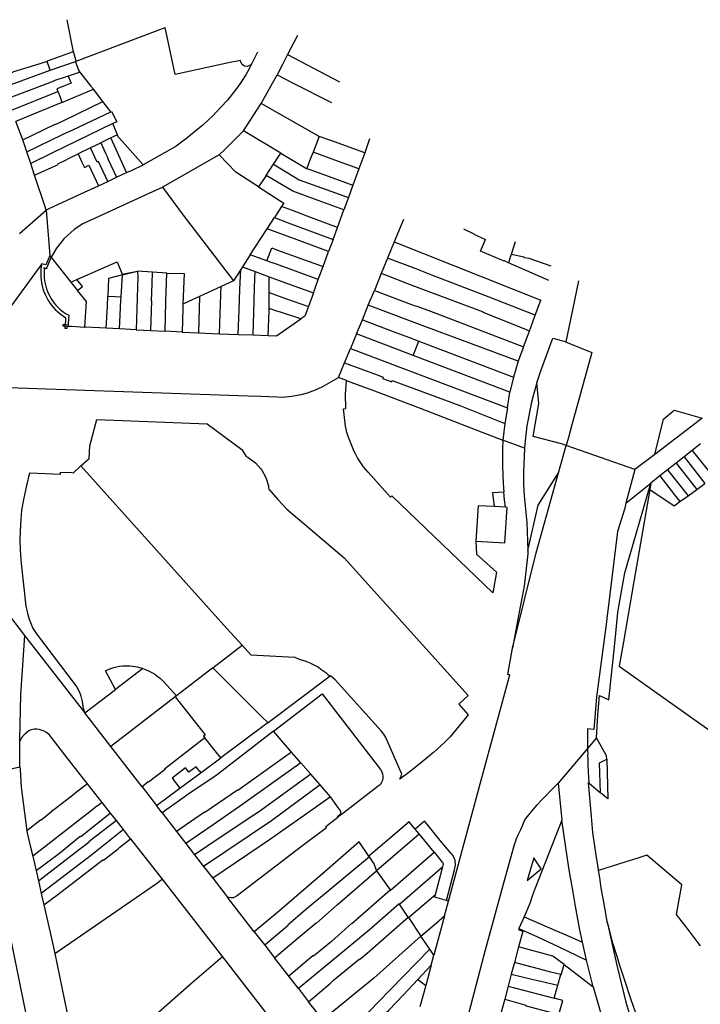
# Model space of a CAD drawing. Header units: metres. Extents: x 196788 to 198134, y 354537 to 355873.
# Tile 4 of 11: x 197067 to 197359, y 355448 to 355869. Entities that reach past the tile are written whole.
import ezdxf

# ---------------------------------------------------------------- set-up
doc = ezdxf.new("R2010")
doc.units = ezdxf.units.M
doc.layers.add('Objectgrens', color=1, linetype='Continuous', lineweight=25)

msp = doc.modelspace()

# ---------------------------------------------------------------- linework, layer by layer
at = {"layer": 'Objectgrens', "flags": 128}
for points in [[(197087.566, 355869.297), (197090.331, 355855.611)], [(197091.654, 355851.566), (197129.749, 355865.938)], [(197166.797, 355850.554), (197165.996, 355849.647), (197164.862, 355849.223), (197163.662, 355849.381), (197162.677, 355850.085), (197162.138, 355851.169), (197161.995, 355851.842), (197156.823, 355850.774), (197133.928, 355845.778), (197129.749, 355865.938)], [(197186.287, 355862.472), (197182.101, 355854.426)], [(197090.331, 355855.611), (197079.246, 355851.621), (197079.291, 355851.478)], [(197091.654, 355851.566), (197090.547, 355855.688), (197090.331, 355855.611)], [(197169.27, 355855.412), (197166.797, 355850.554)], [(197079.291, 355851.478), (197074.275, 355849.909), (197064.462, 355846.83), (197064.46, 355846.724), (197059.629, 355845.199)], [(197080.47, 355847.77), (197079.291, 355851.478)], [(197080.47, 355847.77), (197091.382, 355851.473)], [(197091.382, 355851.473), (197091.654, 355851.566)], [(197093.364, 355846.79), (197092.724, 355847.607), (197092.805, 355847.704), (197091.382, 355851.473)], [(197182.101, 355854.426), (197179.88, 355850.156)], [(197182.101, 355854.426), (197204.24, 355842.711)], [(197061.153, 355840.617), (197080.47, 355847.77)], [(197093.364, 355846.79), (197088.255, 355845.117)], [(197098.987, 355839.517), (197097.913, 355840.901), (197097.903, 355841.003), (197093.364, 355846.79)], [(197166.797, 355850.554), (197166.393, 355849.63), (197165.965, 355848.837), (197165.055, 355847.249), (197164.789, 355846.649), (197164.21, 355845.711), (197162.712, 355843.308), (197161.83, 355842.055), (197160.737, 355840.604), (197159.408, 355838.766), (197156.368, 355834.872), (197153.569, 355831.884), (197150.05, 355828.196), (197148.127, 355826.371), (197146.367, 355824.756), (197145.915, 355824.35), (197142.06, 355821.108), (197139.043, 355818.625), (197134.378, 355815.141), (197133.993, 355814.853), (197129.471, 355812.267), (197124.856, 355809.788), (197124.923, 355809.713), (197120.306, 355807.211)], [(197179.88, 355850.156), (197177.59, 355845.758)], [(197088.255, 355845.117), (197082.049, 355843.08), (197082.063, 355842.966), (197062.042, 355835.373)], [(197088.255, 355845.117), (197089.423, 355842.069), (197085.901, 355840.669), (197083.382, 355839.667), (197083.814, 355838.601)], [(197170.725, 355833.505), (197177.59, 355845.758)], [(197177.59, 355845.758), (197184.442, 355842.121), (197200.906, 355833.829)], [(197063.893, 355830.566), (197083.814, 355838.601)], [(197083.814, 355838.601), (197084.226, 355837.782), (197084.941, 355835.663), (197085.527, 355833.92)], [(197085.527, 355833.92), (197098.987, 355839.517)], [(197103.094, 355834.232), (197098.987, 355839.517)], [(197085.527, 355833.92), (197076.814, 355830.291), (197066.074, 355825.826), (197065.776, 355825.669)], [(197068.782, 355817.85), (197082.643, 355824.53), (197082.691, 355824.421), (197085.78, 355825.832), (197092.205, 355829.016), (197103.094, 355834.232)], [(197106.393, 355829.911), (197104.443, 355832.475), (197103.094, 355834.232)], [(197070.513, 355812.724), (197085.823, 355820.119), (197090.249, 355822.153), (197106.393, 355829.911)], [(197106.393, 355829.911), (197106.702, 355830.06), (197108.972, 355825.637), (197107.337, 355824.85)], [(197163.25, 355821.712), (197170.725, 355833.505)], [(197195.537, 355819.375), (197170.725, 355833.505)], [(197068.782, 355817.85), (197065.776, 355825.669)], [(197107.337, 355824.85), (197092.076, 355817.512), (197081.269, 355812.149), (197072.171, 355807.803)], [(197109.274, 355820.088), (197107.337, 355824.85)], [(197152.774, 355811.467), (197155.045, 355813.633), (197163.25, 355821.712)], [(197179.219, 355812.163), (197163.25, 355821.712)], [(197070.513, 355812.724), (197068.782, 355817.85)], [(197106.495, 355818.715), (197102.158, 355816.586)], [(197109.274, 355820.088), (197106.495, 355818.715)], [(197113.18, 355803.858), (197108.6, 355814.044), (197106.495, 355818.715)], [(197120.306, 355807.211), (197111.293, 355817.316), (197109.621, 355819.179), (197109.274, 355820.088)], [(197195.537, 355819.375), (197192.97, 355812.576)], [(197215.11, 355812.356), (197200.582, 355817.572), (197195.537, 355819.375)], [(197217.174, 355818.251), (197215.11, 355812.356)], [(197097.776, 355814.41), (197092.533, 355811.861)], [(197102.158, 355816.586), (197102.031, 355816.478), (197097.776, 355814.41)], [(197105.109, 355800.108), (197101.14, 355808.61), (197100.6, 355808.357), (197097.776, 355814.41)], [(197102.158, 355816.586), (197104.147, 355812.253), (197104.871, 355810.715), (197105.383, 355809.499), (197108.887, 355801.864)], [(197072.171, 355807.803), (197070.513, 355812.724)], [(197073.813, 355802.74), (197083.929, 355807.391), (197083.814, 355807.663), (197087.133, 355809.254), (197088.631, 355809.984), (197092.533, 355811.861)], [(197092.533, 355811.861), (197093.916, 355808.685), (197095.132, 355806.102), (197097.097, 355807.049), (197101.157, 355798.271)], [(197152.774, 355811.467), (197128.516, 355797.613)], [(197169.602, 355797.815), (197159.912, 355804.021), (197152.774, 355811.467)], [(197176.096, 355807.503), (197179.219, 355812.163)], [(197179.219, 355812.163), (197190.216, 355805.617), (197190.274, 355805.598)], [(197192.97, 355812.576), (197191.768, 355809.644), (197191.056, 355807.682), (197190.274, 355805.598)], [(197212.608, 355805.45), (197202.248, 355809.197), (197192.97, 355812.576)], [(197215.11, 355812.356), (197212.608, 355805.45)], [(197073.813, 355802.74), (197072.171, 355807.803)], [(197113.18, 355803.858), (197115.578, 355804.971), (197120.306, 355807.211)], [(197172.858, 355802.673), (197176.096, 355807.503)], [(197176.096, 355807.503), (197187.062, 355800.836), (197208.092, 355793.155)], [(197190.274, 355805.598), (197192.029, 355805.013), (197210.066, 355798.529)], [(197212.608, 355805.45), (197210.066, 355798.529)], [(197078.725, 355787.844), (197078.324, 355789.233), (197073.813, 355802.74)], [(197101.157, 355798.271), (197105.109, 355800.108)], [(197105.109, 355800.108), (197108.887, 355801.864)], [(197108.887, 355801.864), (197113.18, 355803.858)], [(197172.858, 355802.673), (197169.602, 355797.815)], [(197206.187, 355787.97), (197195.114, 355791.934), (197184.314, 355795.88), (197172.858, 355802.673)], [(197078.725, 355787.844), (197080.039, 355788.489), (197093.656, 355794.785), (197101.157, 355798.271)], [(197128.516, 355797.613), (197128.357, 355797.531), (197122.705, 355794.923), (197097.959, 355783.557), (197094.429, 355781.925), (197090.723, 355779.514), (197086.349, 355775.498), (197083.276, 355771.549), (197080.905, 355767.632)], [(197128.516, 355797.613), (197137.47, 355785.631), (197158.898, 355757.548)], [(197169.602, 355797.815), (197180.452, 355790.848), (197179.468, 355789.329)], [(197210.066, 355798.529), (197208.092, 355793.155)], [(197208.092, 355793.155), (197206.187, 355787.97)], [(197067.455, 355777.829), (197078.725, 355787.844)], [(197078.725, 355787.844), (197080.353, 355768.387)], [(197179.468, 355789.329), (197176.426, 355784.628)], [(197203.42, 355780.435), (197192.361, 355784.52), (197184.245, 355787.585), (197179.468, 355789.329)], [(197203.42, 355780.435), (197206.187, 355787.97)], [(197173.304, 355779.804), (197176.426, 355784.628)], [(197176.426, 355784.628), (197182.365, 355782.424), (197201.538, 355775.305)], [(197231.603, 355783.737), (197227.721, 355774.244)], [(197166.129, 355768.72), (197173.304, 355779.804)], [(197199.645, 355770.147), (197186.157, 355775.067), (197173.304, 355779.804)], [(197201.538, 355775.305), (197203.42, 355780.435)], [(197257.305, 355779.816), (197261.809, 355777.644)], [(197201.538, 355775.305), (197199.645, 355770.147)], [(197261.809, 355777.644), (197261.726, 355777.464), (197266.778, 355775.228)], [(197264.632, 355770.189), (197266.778, 355775.228)], [(197173.217, 355766.054), (197175.274, 355771.652), (197177.812, 355770.705), (197197.259, 355763.643)], [(197227.721, 355774.244), (197224.866, 355767.265)], [(197227.721, 355774.244), (197290.472, 355749.285)], [(197279.444, 355774.234), (197277.684, 355768.79)], [(197080.353, 355768.387), (197078.954, 355764.949), (197078.702, 355764.331), (197076.879, 355764.811)], [(197080.905, 355767.632), (197078.964, 355762.934), (197078.89, 355762.753), (197077.862, 355763.094), (197077.777, 355762.803), (197078.079, 355762.683), (197078.001, 355761.904), (197077.955, 355761.122), (197077.942, 355759.943), (197078, 355758.766), (197078.127, 355757.594), (197078.324, 355756.432), (197078.59, 355755.283), (197078.924, 355754.152), (197079.325, 355753.044), (197079.791, 355751.961), (197080.311, 355750.922), (197080.892, 355749.916), (197081.53, 355748.945), (197082.225, 355748.013), (197082.973, 355747.124), (197083.771, 355746.28), (197084.618, 355745.485), (197085.51, 355744.74), (197086.444, 355744.05), (197087.417, 355743.415), (197088.426, 355742.838), (197088.274, 355739.099), (197088.255, 355738.62), (197086.907, 355738.697)], [(197080.905, 355767.632), (197080.353, 355768.387)], [(197080.905, 355767.632), (197081.159, 355767.309), (197089.336, 355757.017)], [(197166.129, 355768.72), (197162.817, 355763.603)], [(197173.217, 355766.054), (197166.129, 355768.72)], [(197197.259, 355763.643), (197199.645, 355770.147)], [(197224.866, 355767.265), (197222.173, 355760.691)], [(197287.942, 355742.801), (197268.381, 355750.55), (197243.822, 355759.995), (197236.674, 355762.773), (197224.866, 355767.265)], [(197276.548, 355765.278), (197274.764, 355766.053), (197274.701, 355765.906), (197264.632, 355770.189)], [(197277.684, 355768.79), (197277.475, 355768.094), (197276.548, 355765.278)], [(197294.914, 355763.79), (197285.485, 355767.106), (197283.259, 355767.458), (197283.305, 355767.722), (197277.684, 355768.79)], [(197076.879, 355764.811), (197036.925, 355710.09)], [(197076.879, 355764.811), (197076.688, 355763.72), (197076.553, 355762.62), (197076.475, 355761.514), (197076.454, 355760.406), (197076.49, 355759.299), (197076.603, 355758.003), (197076.794, 355756.716), (197077.063, 355755.443), (197077.407, 355754.188), (197077.826, 355752.957), (197078.319, 355751.752), (197078.883, 355750.58), (197079.517, 355749.444), (197080.217, 355748.348), (197080.983, 355747.296), (197081.811, 355746.292), (197082.697, 355745.34), (197083.639, 355744.442), (197084.634, 355743.603), (197085.677, 355742.826), (197086.375, 355742.355), (197087.092, 355741.915), (197087.032, 355740.881), (197086.907, 355738.697)], [(197091.892, 355758.132), (197109.116, 355765.661), (197111.359, 355760.418), (197117.842, 355761.677)], [(197162.067, 355762.443), (197158.898, 355757.548)], [(197160.979, 355734.631), (197161.374, 355745.098), (197161.676, 355754.005), (197162.067, 355762.443)], [(197162.817, 355763.603), (197162.067, 355762.443)], [(197162.817, 355763.603), (197168.254, 355761.573)], [(197195.218, 355758.072), (197175.832, 355765.273), (197175.77, 355765.103), (197174.997, 355765.385), (197173.217, 355766.054)], [(197195.218, 355758.072), (197197.259, 355763.643)], [(197293.786, 355757.743), (197284.507, 355761.824), (197276.548, 355765.278)], [(197089.336, 355757.017), (197091.892, 355758.132)], [(197092.211, 355753.445), (197094.291, 355755.085), (197091.892, 355758.132)], [(197111.461, 355760.077), (197105.465, 355758.575), (197105.176, 355751.196), (197105.178, 355750.938)], [(197110.892, 355750.723), (197111.461, 355760.077)], [(197111.461, 355760.077), (197117.842, 355761.677)], [(197117.842, 355761.677), (197117.977, 355759.084), (197117.859, 355754.875), (197117.256, 355736.593)], [(197124.289, 355761.279), (197117.842, 355761.677)], [(197123.504, 355736.267), (197123.974, 355748.846), (197123.89, 355748.962), (197124.153, 355756.212), (197124.289, 355761.279)], [(197130.414, 355760.898), (197124.289, 355761.279)], [(197129.659, 355735.946), (197129.974, 355748.666), (197130.414, 355760.898)], [(197130.414, 355760.898), (197137.816, 355760.662), (197137.323, 355747.587)], [(197167.339, 355734.39), (197167.767, 355748.736), (197167.977, 355754.901), (197168.254, 355761.573)], [(197168.254, 355761.573), (197174.261, 355759.332)], [(197174.187, 355752.554), (197174.213, 355756.165), (197174.261, 355759.332)], [(197174.261, 355759.332), (197183.124, 355756.034), (197193.127, 355752.363)], [(197193.127, 355752.363), (197195.218, 355758.072)], [(197222.173, 355760.691), (197219.221, 355753.485)], [(197285.563, 355736.075), (197283.269, 355737.047), (197265.781, 355743.973), (197265.863, 355744.181), (197237.64, 355754.72), (197234.245, 355756.043), (197224.051, 355759.986), (197222.173, 355760.691)], [(197089.336, 355757.017), (197092.211, 355753.445)], [(197153.681, 355755.135), (197144.431, 355750.913)], [(197152.99, 355734.925), (197153.426, 355747.722), (197153.681, 355755.135)], [(197158.898, 355757.548), (197153.681, 355755.135)], [(197301.201, 355731.414), (197303.194, 355741.048), (197306.686, 355757.595)], [(197095.401, 355737.736), (197096.013, 355748.725), (197092.211, 355753.445)], [(197104.513, 355737.257), (197105.022, 355746.657), (197105.178, 355750.938)], [(197105.178, 355750.938), (197108.278, 355750.822), (197110.892, 355750.723)], [(197110.161, 355736.963), (197110.622, 355745.965), (197110.653, 355746.794), (197110.892, 355750.723)], [(197144.431, 355750.913), (197141.212, 355749.445), (197137.323, 355747.587)], [(197144.431, 355750.913), (197143.935, 355735.252)], [(197174.161, 355745.691), (197174.164, 355749.406), (197174.187, 355752.554)], [(197174.187, 355752.554), (197181.135, 355750.041), (197191.005, 355746.567)], [(197193.127, 355752.363), (197191.005, 355746.567)], [(197216.616, 355747.128), (197219.221, 355753.485)], [(197219.221, 355753.485), (197236.232, 355747.068), (197237.374, 355746.694), (197240.987, 355745.391), (197245.457, 355743.662), (197282.997, 355729.379)], [(197137.323, 355747.587), (197137.251, 355745.688), (197136.929, 355735.529)], [(197173.801, 355734.13), (197174.169, 355744.739), (197174.161, 355745.691)], [(197187.815, 355741.285), (197179.072, 355744.085), (197177.504, 355744.595), (197174.161, 355745.691)], [(197191.005, 355746.567), (197189.49, 355742.435), (197187.815, 355741.285)], [(197214.077, 355740.936), (197216.616, 355747.128)], [(197280.715, 355723.115), (197240.822, 355738.02), (197234.01, 355740.553), (197216.616, 355747.128)], [(197287.942, 355742.801), (197290.472, 355749.285)], [(197173.801, 355734.13), (197177.296, 355733.986), (197187.815, 355741.285)], [(197285.563, 355736.075), (197287.942, 355742.801)], [(197086.907, 355738.697), (197085.915, 355738.755), (197085.876, 355738.316), (197086.881, 355738.266)], [(197086.881, 355738.266), (197086.83, 355737.366), (197087.85, 355737.316), (197087.901, 355738.216)], [(197086.881, 355738.266), (197087.901, 355738.216)], [(197087.901, 355738.216), (197089.542, 355738.092), (197095.401, 355737.736)], [(197104.513, 355737.257), (197095.707, 355737.717), (197095.401, 355737.736)], [(197110.161, 355736.963), (197104.513, 355737.257)], [(197117.256, 355736.593), (197110.161, 355736.963)], [(197211.567, 355734.815), (197214.077, 355740.936)], [(197214.077, 355740.936), (197227.252, 355735.874), (197233.777, 355733.429), (197238.188, 355731.759)], [(197117.256, 355736.593), (197123.504, 355736.267)], [(197123.504, 355736.267), (197129.659, 355735.946)], [(197136.929, 355735.529), (197129.659, 355735.946)], [(197136.929, 355735.529), (197143.935, 355735.252)], [(197143.935, 355735.252), (197152.99, 355734.925)], [(197152.99, 355734.925), (197160.979, 355734.631)], [(197160.979, 355734.631), (197167.339, 355734.39)], [(197167.339, 355734.39), (197173.801, 355734.13)], [(197211.567, 355734.815), (197209.025, 355728.617)], [(197235.869, 355725.567), (197211.567, 355734.815)], [(197282.997, 355729.379), (197285.563, 355736.075)], [(197288.721, 355713.928), (197290.398, 355719.023), (197295.499, 355732.969), (197298.25, 355732.279), (197301.201, 355731.414)], [(197206.495, 355722.452), (197209.025, 355728.617)], [(197209.025, 355728.617), (197231.302, 355720.176), (197276.147, 355703.238)], [(197235.869, 355725.567), (197238.188, 355731.759)], [(197238.188, 355731.759), (197278.742, 355716.399)], [(197282.997, 355729.379), (197280.715, 355723.115)], [(197301.201, 355731.414), (197301.739, 355731.193), (197312.184, 355726.912)], [(197277.124, 355709.858), (197235.869, 355725.567)], [(197312.184, 355726.912), (197303.67, 355695.966), (197302.218, 355690.557), (197301.33, 355687.098)], [(197203.926, 355716.191), (197206.495, 355722.452)], [(197206.495, 355722.452), (197220.461, 355717.323), (197222.964, 355716.315), (197222.726, 355715.737), (197226.639, 355714.358), (197226.842, 355714.95), (197255.816, 355704.14), (197275.066, 355696.511)], [(197280.715, 355723.115), (197278.742, 355716.399)], [(197036.925, 355710.09), (197039.349, 355710.991), (197042.59, 355711.99), (197045.946, 355712.547), (197165.285, 355708.372), (197170.711, 355708.199), (197173.988, 355708.059), (197177.673, 355707.937), (197180.099, 355707.83), (197183.905, 355708.198), (197186.113, 355708.566), (197187.9, 355708.93), (197190.544, 355709.617), (197194.083, 355710.86), (197196.92, 355712.236), (197203.926, 355716.191)], [(197207.331, 355714.894), (197203.926, 355716.191)], [(197278.742, 355716.399), (197277.124, 355709.858)], [(197262.661, 355646.163), (197262.95, 355640.608), (197271.522, 355632.938), (197269.881, 355623.978), (197226.651, 355665.484), (197226.139, 355665.031), (197216.505, 355675.674), (197215.497, 355676.827), (197214.542, 355678.024), (197213.641, 355679.262), (197212.796, 355680.54), (197212.01, 355681.854), (197211.284, 355683.202), (197210.619, 355684.581), (197210.016, 355685.989), (197208.328, 355690.186), (197207.863, 355691.442), (197207.469, 355692.721), (197207.146, 355694.021), (197206.896, 355695.336), (197206.718, 355696.663), (197206.073, 355702.774), (197207.007, 355702.915), (197206.819, 355709.013), (197207.331, 355714.894)], [(197207.331, 355714.894), (197207.504, 355714.821), (197216.084, 355711.57), (197218.19, 355710.85), (197238.748, 355703.006), (197265.636, 355692.705), (197274.199, 355689.428)], [(197288.721, 355713.928), (197287.169, 355708.415), (197286.473, 355705.634), (197284.506, 355695.472), (197284.188, 355692.964), (197283.862, 355690.507), (197283.426, 355685.897)], [(197301.33, 355687.098), (197299.312, 355687.809), (197287.114, 355690.971), (197289.628, 355705.086), (197288.721, 355713.928)], [(197069.687, 355605.751), (197060.979, 355617.23), (197059.956, 355618.604), (197058.9, 355620.23), (197056.177, 355623.935), (197052.542, 355630.061), (197047.335, 355640.742), (197044.119, 355649.738), (197041.734, 355657.795), (197039.896, 355665.938), (197036.335, 355682.257), (197032.95, 355696.377), (197035.002, 355706.701), (197036.925, 355710.09)], [(197276.147, 355703.238), (197277.124, 355709.858)], [(197276.147, 355703.238), (197275.066, 355696.511)], [(197339.219, 355683.289), (197342.854, 355698.376), (197343.072, 355698.558), (197347.5, 355702.268), (197359.392, 355698.799)], [(197093.679, 355678.351), (197097.165, 355681.485), (197097.485, 355687.018), (197100.407, 355698.155), (197147.637, 355696.304), (197162.508, 355685.404), (197164.365, 355682.381), (197165.095, 355682.072), (197167.784, 355680.111), (197168.361, 355679.652), (197170.572, 355677.148), (197171.019, 355676.568), (197172.647, 355673.659), (197172.945, 355672.976), (197173.875, 355669.771), (197173.974, 355669.026), (197174.01, 355668.415), (197177.901, 355663.962), (197181.819, 355659.92), (197186.253, 355655.951), (197206.293, 355639.023), (197206.255, 355638.99), (197259.406, 355580.103), (197255.28, 355576.366), (197259.32, 355571.906), (197251.573, 355562.464), (197249.24, 355560.02), (197244.462, 355555.758), (197239.599, 355551.67), (197234.483, 355547.623), (197230.056, 355544.326), (197230.916, 355546.517), (197224.048, 355562.114), (197223.668, 355562.886), (197223.228, 355563.626), (197222.732, 355564.33), (197222.182, 355564.992), (197202.377, 355586.833), (197200.47, 355588.588), (197200.253, 355588.424)], [(197275.066, 355696.511), (197274.199, 355689.428)], [(197359.392, 355698.799), (197354.961, 355695.37), (197339.219, 355683.289)], [(197274.199, 355689.428), (197274.068, 355685.714), (197274.016, 355681.999), (197274.043, 355678.283), (197274.15, 355674.568), (197274.336, 355670.857), (197274.601, 355667.15)], [(197283.426, 355685.897), (197274.199, 355689.428)], [(197298.043, 355675.455), (197301.33, 355687.098)], [(197330.611, 355676.771), (197301.33, 355687.098)], [(197358.803, 355687.807), (197355.237, 355685)], [(197283.426, 355685.897), (197282.978, 355675.532), (197283.071, 355670.417), (197283.34, 355665.58), (197284.445, 355654.183), (197284.853, 355642.197)], [(197339.219, 355683.289), (197330.611, 355676.771)], [(197351.711, 355682.226), (197348.275, 355679.524)], [(197355.237, 355685), (197351.711, 355682.226)], [(197351.711, 355682.226), (197360.651, 355670.82)], [(197355.237, 355685), (197364.329, 355673.515)], [(197095.281, 355572.827), (197094.804, 355574.569), (197094.376, 355577.587), (197093.792, 355579.776), (197093.402, 355580.905), (197092.562, 355582.58), (197091.757, 355584.076), (197074.767, 355606.466), (197073.134, 355609.083), (197071.633, 355612.708), (197071.122, 355614.571), (197070.673, 355616.569), (197070.285, 355618.385), (197068.308, 355636.537), (197067.835, 355642.322), (197067.732, 355646.853), (197067.777, 355650.391), (197068.06, 355655.439), (197068.455, 355659.37), (197069.197, 355663.961), (197070.478, 355670.012), (197071.764, 355675.336), (197084.887, 355674.794), (197084.936, 355675.719), (197089.715, 355675.482), (197090.443, 355675.446), (197093.679, 355678.351)], [(197162.595, 355601.6), (197156.157, 355608.754), (197093.679, 355678.351)], [(197348.275, 355679.524), (197344.652, 355676.681)], [(197348.275, 355679.524), (197357.131, 355668.275)], [(197278.364, 355600.37), (197288.414, 355641.184), (197298.043, 355675.455)], [(197284.853, 355642.197), (197289.292, 355661.508), (197298.043, 355675.455)], [(197330.611, 355676.771), (197326.815, 355662.45)], [(197341.302, 355674.055), (197337.466, 355670.918)], [(197344.652, 355676.681), (197341.302, 355674.055)], [(197341.302, 355674.055), (197347.585, 355666.046), (197349.928, 355663.082)], [(197344.652, 355676.681), (197353.4, 355665.597)], [(197314.203, 355561.961), (197314.848, 355571.683), (197315.457, 355580.078), (197319.507, 355578.201), (197322.028, 355602.307), (197323.326, 355615.621), (197323.759, 355618.196), (197326.343, 355632.621), (197331.255, 355649.313), (197337.466, 355670.918)], [(197326.815, 355662.45), (197337.466, 355670.918)], [(197337.466, 355670.918), (197337.069, 355668.201)], [(197357.131, 355668.275), (197360.651, 355670.82)], [(197274.601, 355667.15), (197269.771, 355666.893), (197270.394, 355660.924)], [(197275.257, 355660.66), (197274.898, 355663.901), (197274.601, 355667.15)], [(197337.069, 355668.201), (197330.229, 355628.843), (197325.827, 355603.082), (197323.937, 355592.669), (197366.733, 355562.295), (197377.2, 355554.826)], [(197337.069, 355668.201), (197347.458, 355661.298), (197349.928, 355663.082)], [(197349.928, 355663.082), (197353.4, 355665.597)], [(197353.4, 355665.597), (197357.131, 355668.275)], [(197270.394, 355660.924), (197263.604, 355661.292), (197262.661, 355646.163)], [(197326.815, 355662.45), (197326.301, 355660.319), (197323.29, 355650.31), (197320.001, 355623.543), (197318.72, 355613.121), (197318.524, 355611.654), (197314.298, 355579.562), (197313.116, 355565.621), (197310.411, 355565.877), (197310.417, 355562.227), (197310.36, 355560.787), (197310.374, 355559.745), (197310.417, 355557.447)], [(197262.661, 355646.163), (197275.063, 355645.498), (197276.044, 355660.618), (197275.257, 355660.66)], [(197275.257, 355660.66), (197270.394, 355660.924)], [(197284.853, 355642.197), (197284.904, 355640.685), (197283.245, 355626.852), (197281.013, 355615.064), (197278.364, 355600.37)], [(197067.518, 355560.705), (197067.522, 355561.492), (197067.912, 355580.341), (197069.687, 355605.751)], [(197095.281, 355572.827), (197069.687, 355605.751)], [(197150.098, 355591.973), (197162.595, 355601.6)], [(197162.595, 355601.6), (197166.305, 355597.476), (197185.191, 355596.45), (197187.003, 355595.732), (197189.461, 355594.917), (197190.668, 355594.485), (197191.852, 355593.995), (197193.012, 355593.45), (197194.144, 355592.849), (197195.251, 355592.18), (197196.317, 355591.446), (197198.387, 355589.898), (197199.328, 355589.171), (197200.253, 355588.424)], [(197250.949, 355492.161), (197264.89, 355543.821), (197277.18, 355588.907), (197276.318, 355589.129), (197278.364, 355600.37)], [(197108.404, 355582.742), (197104.193, 355590.724), (197105.33, 355591.25), (197106.497, 355591.703), (197107.691, 355592.082), (197108.906, 355592.385), (197110.139, 355592.61), (197111.382, 355592.758), (197112.633, 355592.826), (197113.655, 355592.829), (197114.676, 355592.784), (197115.694, 355592.691), (197116.706, 355592.551), (197117.71, 355592.363), (197118.704, 355592.129), (197119.415, 355591.93), (197120.118, 355591.708)], [(197120.118, 355591.708), (197108.404, 355582.742)], [(197120.118, 355591.708), (197120.871, 355591.441), (197121.615, 355591.147), (197122.551, 355590.729), (197123.465, 355590.268), (197124.357, 355589.763), (197125.22, 355589.218), (197126.057, 355588.632), (197126.864, 355588.007), (197127.641, 355587.344), (197128.386, 355586.644), (197129.097, 355585.911), (197134.558, 355579.994)], [(197150.098, 355591.973), (197134.558, 355579.994)], [(197173.703, 355568.406), (197170.791, 355571.246), (197164.475, 355577.597), (197150.098, 355591.973)], [(197200.253, 355588.424), (197173.703, 355568.406)], [(197095.334, 355572.632), (197108.404, 355582.742)], [(197133.987, 355579.554), (197106.435, 355558.306)], [(197134.558, 355579.994), (197133.987, 355579.554)], [(197133.987, 355579.554), (197146.858, 355563.353), (197146.113, 355562.75), (197146.694, 355562.027)], [(197175.995, 355564.808), (197196.878, 355580.82), (197221.791, 355548.418), (197222.452, 355547.446), (197222.718, 355546.608), (197222.86, 355545.524), (197222.834, 355544.71), (197222.534, 355543.484), (197222.24, 355542.832), (197221.675, 355541.945), (197220.902, 355541.331), (197206.317, 355530.081), (197203.646, 355527.987)], [(197095.334, 355572.632), (197095.281, 355572.827)], [(197106.435, 355558.306), (197095.334, 355572.632)], [(197173.703, 355568.406), (197173.256, 355568.069), (197153.572, 355553.433)], [(197096.526, 355542.295), (197088.207, 355552.873), (197080.021, 355563.39), (197078.981, 355564.237), (197077.932, 355564.819), (197077.133, 355565.175), (197075.824, 355565.548), (197074.752, 355565.673), (197073.592, 355565.665), (197072.373, 355565.393), (197071.4, 355565.026), (197070.379, 355564.146), (197069.335, 355563.325), (197068.719, 355562.623), (197068.209, 355561.964), (197067.769, 355561.194), (197067.518, 355560.705)], [(197175.995, 355564.808), (197152.117, 355546.335), (197149.739, 355544.587), (197140.858, 355538.792), (197128.384, 355529.842)], [(197183.823, 355555.888), (197175.995, 355564.808)], [(197067.587, 355549.542), (197067.485, 355554.428), (197067.518, 355560.705)], [(197146.694, 355562.027), (197129.457, 355548.66), (197129.647, 355548.41), (197122.529, 355543.031), (197122.434, 355543.153), (197119.797, 355541.052)], [(197153.572, 355553.433), (197151.696, 355555.792), (197146.694, 355562.027)], [(197314.203, 355561.961), (197310.417, 355557.447)], [(197318.628, 355552.831), (197318.535, 355554.232), (197314.203, 355561.961)], [(197119.797, 355541.052), (197106.435, 355558.306)], [(197183.823, 355555.888), (197176.797, 355550.948), (197160.73, 355539.523), (197160.658, 355539.605), (197157.921, 355537.753), (197146.711, 355529.999), (197146.59, 355530.179), (197134.497, 355521.942)], [(197187.775, 355551.326), (197183.823, 355555.888)], [(197310.417, 355557.447), (197297.853, 355542.625)], [(197310.417, 355557.447), (197310.443, 355556.395), (197310.474, 355555.217), (197310.427, 355554.265), (197310.464, 355553.048), (197310.482, 355551.981), (197310.524, 355550.761), (197310.565, 355549.631), (197310.609, 355548.479), (197310.658, 355547.304), (197310.757, 355545.203), (197310.893, 355542.751)], [(197145.125, 355547.195), (197153.572, 355553.433)], [(197315.993, 355538.532), (197315.549, 355551.294), (197318.628, 355552.831)], [(197318.628, 355552.831), (197319.159, 355535.944), (197315.993, 355538.532)], [(197048.617, 355545.276), (197067.587, 355549.542)], [(197067.587, 355549.542), (197067.611, 355548.484), (197068.065, 355540.848), (197070.509, 355522.249)], [(197145.125, 355547.195), (197144.665, 355547.799), (197144.49, 355547.666), (197142.972, 355549.649), (197139.891, 355547.299), (197138.423, 355549.212), (197132.652, 355544.794), (197135.934, 355540.405)], [(197187.775, 355551.326), (197163.977, 355534.293), (197162.97, 355533.554), (197150.208, 355524.812), (197138.521, 355516.745)], [(197192.077, 355546.39), (197187.775, 355551.326)], [(197135.934, 355540.405), (197145.125, 355547.195)], [(197192.077, 355546.39), (197169.641, 355530.18), (197167.649, 355528.87), (197153.709, 355519.628), (197142.323, 355511.887)], [(197196.067, 355541.831), (197192.077, 355546.39)], [(197096.526, 355542.295), (197094.198, 355540.644), (197090.996, 355538.222), (197091.057, 355538.131), (197090.074, 355537.354), (197083.183, 355532.076), (197081.063, 355530.433), (197081.144, 355530.328), (197076.544, 355526.646), (197076.402, 355526.83), (197070.509, 355522.249)], [(197102.8, 355534.379), (197096.526, 355542.295)], [(197119.797, 355541.052), (197126.007, 355532.989)], [(197126.007, 355532.989), (197135.934, 355540.405)], [(197196.067, 355541.831), (197175.194, 355526.508), (197146.169, 355506.973)], [(197200.43, 355536.694), (197196.067, 355541.831)], [(197243.392, 355382.066), (197266.773, 355471.32), (197274.651, 355500), (197279.157, 355516.405), (197279.881, 355518.393), (197279.921, 355518.535), (197280.844, 355520.775), (197281.841, 355522.846), (197282.435, 355524.115), (197283.633, 355526.961), (197285.26, 355529.118), (197288.806, 355533.375), (197290.688, 355535.364), (197292.888, 355537.476), (197294.355, 355539.122), (197296.135, 355540.915), (197297.853, 355542.625)], [(197297.853, 355542.625), (197299.393, 355526.811)], [(197315.163, 355505.286), (197315.107, 355505.667), (197314.137, 355511.859), (197312.698, 355521.432), (197312.086, 355528.392), (197310.788, 355542.838), (197310.893, 355542.751)], [(197310.893, 355542.751), (197315.993, 355538.532)], [(197200.43, 355536.694), (197193.074, 355531.549), (197177.209, 355520.388), (197174.741, 355518.637), (197150.059, 355501.97)], [(197203.646, 355527.987), (197203.443, 355528.307), (197204.58, 355529.306), (197204.798, 355529.594), (197204.896, 355529.921), (197204.891, 355530.201), (197204.804, 355530.473), (197204.653, 355530.704), (197202.833, 355533.288), (197200.43, 355536.694)], [(197102.8, 355534.379), (197100.523, 355532.595), (197100.412, 355532.746), (197097.507, 355530.316), (197078.743, 355515.767), (197073.13, 355511.305)], [(197106.381, 355529.803), (197102.8, 355534.379)], [(197128.384, 355529.842), (197126.007, 355532.989)], [(197106.381, 355529.803), (197093.624, 355519.58), (197093.392, 355519.825), (197084.445, 355512.564), (197074.522, 355505.074)], [(197108.832, 355526.67), (197097.108, 355517.438), (197097.206, 355517.311), (197093.05, 355514.15), (197075.505, 355500.67)], [(197108.832, 355526.67), (197106.381, 355529.803)], [(197111.911, 355522.726), (197108.832, 355526.67)], [(197128.384, 355529.842), (197134.497, 355521.942)], [(197156.249, 355494.007), (197156.396, 355493.926), (197157.786, 355493.626), (197158.324, 355493.644), (197158.88, 355493.735), (197159.274, 355493.867), (197159.936, 355494.177), (197160.288, 355494.413), (197160.639, 355494.649), (197188.542, 355516.008), (197198.736, 355523.611), (197198.388, 355524.1), (197203.646, 355527.987)], [(197250.015, 355492.416), (197253.494, 355505.536), (197253.67, 355506.193), (197253.823, 355506.864), (197253.903, 355507.548), (197253.911, 355508.237), (197253.845, 355508.922), (197253.707, 355509.597), (197253.498, 355510.253), (197253.22, 355510.883), (197252.876, 355511.48), (197252.472, 355512.037), (197252.01, 355512.548), (197247.402, 355518.116), (197241.587, 355525.144), (197240.643, 355526.285), (197236.69, 355522.937)], [(197299.393, 355526.811), (197287.989, 355497.72), (197286.667, 355494.208), (197285.662, 355491.087), (197283.229, 355485.432)], [(197308.232, 355474.61), (197306.956, 355480.513), (197306.044, 355485.314), (197305.225, 355490.001), (197304.215, 355495.897), (197303.498, 355499.91), (197302.766, 355503.873), (197302.227, 355507.373), (197301.152, 355515.096), (197299.393, 355526.811)], [(197070.509, 355522.249), (197070.554, 355521.875), (197072.161, 355515.268), (197073.13, 355511.305)], [(197111.911, 355522.726), (197096.945, 355510.789), (197095.956, 355510.033), (197076.622, 355495.352)], [(197114.932, 355518.848), (197111.911, 355522.726)], [(197236.69, 355522.937), (197234.095, 355526.076), (197226.19, 355519.335), (197216.888, 355511.372)], [(197238.4, 355520.869), (197236.69, 355522.937)], [(197077.742, 355490.53), (197083.738, 355494.995), (197103.083, 355509.825), (197103.324, 355509.586), (197109.612, 355514.573), (197110.332, 355515.172), (197114.932, 355518.848)], [(197114.932, 355518.848), (197128.388, 355501.556)], [(197134.497, 355521.942), (197138.521, 355516.745)], [(197220.084, 355505.227), (197238.4, 355520.869)], [(197244.854, 355513.069), (197238.4, 355520.869)], [(197138.521, 355516.745), (197142.323, 355511.887)], [(197216.888, 355511.372), (197212.719, 355517.534), (197199.114, 355505.667), (197177.71, 355487.303), (197167.812, 355478.933)], [(197073.13, 355511.305), (197074.522, 355505.074)], [(197142.323, 355511.887), (197146.169, 355506.973)], [(197217.068, 355511.107), (197199.402, 355496.402), (197189.783, 355488.376), (197182.195, 355481.861), (197182.286, 355481.725), (197172.283, 355473.288)], [(197217.068, 355511.107), (197216.888, 355511.372)], [(197220.084, 355505.227), (197219.129, 355508.061), (197217.068, 355511.107)], [(197225.916, 355496.809), (197226, 355496.684), (197244.854, 355513.069)], [(197248.505, 355506.933), (197248.666, 355507.534), (197248.732, 355507.802), (197248.735, 355508.078), (197248.675, 355508.348), (197248.554, 355508.596), (197248.38, 355508.81), (197244.878, 355513.04), (197244.854, 355513.069)], [(197284.523, 355500.954), (197290.625, 355505.928), (197287.412, 355510.605), (197284.523, 355500.954)], [(197358.711, 355472.952), (197357.318, 355474.807), (197353.89, 355479.425), (197350.938, 355483.237), (197348.484, 355486.438), (197350.721, 355499.167), (197335.778, 355511.732), (197332.42, 355510.681), (197326.326, 355508.776), (197315.163, 355505.286)], [(197146.169, 355506.973), (197150.059, 355501.97)], [(197220.126, 355505.102), (197220.084, 355505.227)], [(197229.922, 355490.865), (197248.505, 355506.933)], [(197245.333, 355494.968), (197248.505, 355506.933)], [(197318.844, 355483.314), (197318.128, 355487.719), (197317.051, 355493.23), (197316.304, 355497.653), (197315.608, 355502.264), (197315.163, 355505.286)], [(197074.522, 355505.074), (197074.884, 355503.402), (197075.505, 355500.67)], [(197082.543, 355469.693), (197125.968, 355499.723), (197128.388, 355501.556)], [(197128.388, 355501.556), (197154.173, 355468.355)], [(197150.059, 355501.97), (197155.423, 355495.068), (197156.249, 355494.007)], [(197176.456, 355467.929), (197186.596, 355476.423), (197194.302, 355482.902), (197194.442, 355482.725), (197203.347, 355490.606), (197220.126, 355505.102)], [(197220.126, 355505.102), (197226.028, 355496.908), (197225.916, 355496.809)], [(197075.505, 355500.67), (197075.648, 355500.173), (197076.622, 355495.352)], [(197225.916, 355496.809), (197209.59, 355482.363), (197209.488, 355482.489), (197200.809, 355474.876), (197193.102, 355468.51), (197192.925, 355468.725), (197182.635, 355459.991)], [(197076.622, 355495.352), (197077.742, 355490.53)], [(197167.812, 355478.933), (197156.249, 355494.007)], [(197233.837, 355485.054), (197245.333, 355494.968)], [(197250.015, 355492.416), (197245.017, 355493.78), (197245.333, 355494.968)], [(197077.742, 355490.53), (197081.204, 355475.603), (197082.543, 355469.693)], [(197229.922, 355490.865), (197229.861, 355490.956), (197216.957, 355479.724), (197197.285, 355463.453), (197186.797, 355454.728)], [(197233.734, 355485.207), (197229.922, 355490.865)], [(197249.235, 355485.811), (197250.949, 355492.161)], [(197250.949, 355492.161), (197250.015, 355492.416)], [(197191.094, 355449.066), (197200.386, 355457.058), (197201.723, 355458.309), (197212.767, 355467.28), (197212.898, 355467.122), (197216.135, 355469.797), (197233.734, 355485.207)], [(197233.734, 355485.207), (197233.837, 355485.054)], [(197233.837, 355485.054), (197239.129, 355477.202)], [(197239.129, 355477.202), (197245.589, 355482.72), (197249.235, 355485.811)], [(197249.235, 355485.811), (197244.687, 355468.956)], [(197283.229, 355485.432), (197280.979, 355480.407)], [(197283.229, 355485.432), (197297.413, 355479.319), (197300.138, 355478.116), (197308.232, 355474.61)], [(197280.979, 355480.407), (197280.807, 355480), (197282.705, 355479.138), (197280.918, 355472.548)], [(197280.979, 355480.407), (197289.034, 355476.854), (197297.874, 355472.721), (197309.928, 355466.844)], [(197343.476, 355407.808), (197339.461, 355419.647), (197335.683, 355430.642), (197331.87, 355441.704), (197328.938, 355450.371), (197326.521, 355457.748), (197324.337, 355464.205), (197322.892, 355468.894), (197321.215, 355474.14), (197319.519, 355480.861), (197318.844, 355483.314)], [(197318.844, 355483.314), (197322.775, 355465.263), (197326.857, 355448.958), (197332.725, 355428.947), (197336.11, 355418.851), (197339.044, 355410.656), (197342.439, 355401.576), (197349.381, 355384.006), (197353.519, 355374.315), (197358.3, 355364.037)], [(197167.812, 355478.933), (197172.283, 355473.288)], [(197239.129, 355477.202), (197219.006, 355459.187), (197197.09, 355441.392)], [(197242.898, 355471.611), (197239.129, 355477.202)], [(197070.489, 355442.487), (197067.774, 355455.779), (197063.915, 355474.788)], [(197172.283, 355473.288), (197176.456, 355467.929)], [(197242.898, 355471.611), (197225.922, 355454.104), (197220.874, 355448.868), (197214.137, 355441.931), (197214.042, 355442.053), (197213.942, 355441.964), (197204.277, 355432.114)], [(197244.687, 355468.956), (197242.898, 355471.611)], [(197280.918, 355472.548), (197279.146, 355465.922)], [(197300.397, 355464.973), (197295.578, 355468.631), (197280.918, 355472.548)], [(197309.928, 355466.844), (197308.232, 355474.61)], [(197082.543, 355469.693), (197086.55, 355450.287), (197092.435, 355421.03)], [(197154.173, 355468.355), (197141.196, 355457.113), (197113.612, 355432.719)], [(197154.173, 355468.355), (197178.568, 355436.837)], [(197182.635, 355459.991), (197176.456, 355467.929)], [(197243.561, 355464.78), (197244.687, 355468.956)], [(197237.812, 355458.596), (197243.561, 355464.78)], [(197243.561, 355464.78), (197241.191, 355456.001)], [(197279.146, 355465.922), (197277.802, 355460.941)], [(197298.915, 355460.766), (197294.704, 355461.792), (197291.635, 355462.567), (197279.146, 355465.922)], [(197298.915, 355460.766), (197299.141, 355460.618), (197300.397, 355464.973)], [(197300.397, 355464.973), (197312.864, 355455.458)], [(197312.864, 355455.458), (197309.928, 355466.844)], [(197186.797, 355454.728), (197182.635, 355459.991)], [(197277.802, 355460.941), (197276.387, 355455.716)], [(197277.802, 355460.941), (197287.21, 355458.615), (197290.456, 355457.864), (197297.702, 355456.107)], [(197297.702, 355456.107), (197298.915, 355460.766)], [(197186.797, 355454.728), (197191.094, 355449.066)], [(197207.795, 355427.689), (197217.539, 355437.551), (197217.472, 355437.637), (197224.254, 355444.499), (197225.361, 355445.413), (197231.664, 355451.983), (197237.812, 355458.596)], [(197237.812, 355458.596), (197239.317, 355457.446), (197241.191, 355456.001)], [(197241.191, 355456.001), (197238.731, 355446.889)], [(197276.387, 355455.716), (197274.98, 355450.234)], [(197276.387, 355455.716), (197296.181, 355450.534)], [(197296.181, 355450.534), (197297.702, 355456.107)], [(197312.864, 355455.458), (197314.922, 355448.052), (197317.918, 355437.518), (197321.053, 355427.131)], [(197274.98, 355450.234), (197283.949, 355447.563), (197283.979, 355447.362), (197284.194, 355447.29), (197298.161, 355443.679), (197299.862, 355449.612), (197296.181, 355450.534)], [(197197.09, 355441.392), (197191.094, 355449.066)], [(197274.98, 355450.234), (197273.757, 355445.622), (197272.298, 355440.31)]]:
    msp.add_lwpolyline(points, dxfattribs=at)

doc.saveas('drawing.dxf')
